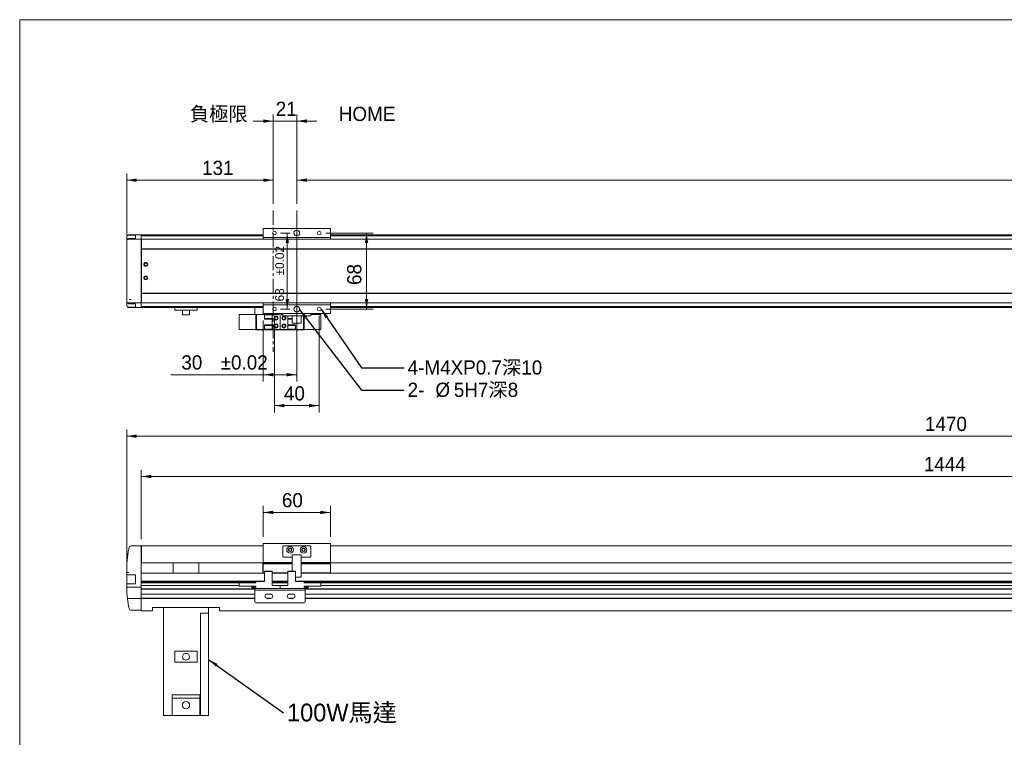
# Model space of a CAD drawing. Header units: millimetres. Extents: x 7 to 1775, y 6 to 1254.
# Tile 2 of 3: x 7 to 887, y 612 to 1254. Entities that reach past the tile are written whole.
import ezdxf

# ---------------------------------------------------------------- set-up
doc = ezdxf.new("R2010")
doc.units = ezdxf.units.MM
doc.linetypes.add('CENTERX2', pattern=[20.32, 12.7, -2.54, 2.54, -2.54])
doc.layers.add('BORDER', color=7, linetype='Continuous', lineweight=0)
doc.styles.add('SLDTEXTSTYLE0', font='swtxt.ttf', dxfattribs={"width": 0.993})
doc.styles.get("Standard").update_dxf_attribs({"font": 'swtxt.ttf'})
doc.dimstyles.new('SLDDIMSTYLE0', dxfattribs={"dimtxt": 12.414205, "dimasz": 9, "dimexe": 0, "dimexo": 0.0625, "dimgap": 3.103551, "dimtad": 1, "dimtoh": 1, "dimdec": 3, "dimzin": 12, "dimdsep": 46, "dimtxsty": 'SLDTEXTSTYLE0', "dimsah": 1, "dimcen": 0.09, "dimadec": 0, "dimazin": 0, "dimtfac": 1, "dimtdec": 3, "dimtofl": 0, "dimtmove": 0, "dimatfit": 3, "dimfxl": 0, "dimtolj": 1, "dimtzin": 12, "dimarcsym": 0})
doc.dimstyles.new('SLDDIMSTYLE1', dxfattribs={"dimtxt": 9, "dimasz": 9, "dimexe": 0, "dimexo": 0.0625, "dimgap": 2.25, "dimtad": 0, "dimtih": 1, "dimtoh": 1, "dimdec": 0, "dimzin": 0, "dimdsep": 46, "dimtxsty": 'Standard', "dimsah": 1, "dimcen": 0.09, "dimadec": 0, "dimazin": 0, "dimtfac": 1, "dimtdec": 0, "dimtofl": 0, "dimtmove": 0, "dimatfit": 3, "dimfxl": 0, "dimtolj": 1, "dimtzin": 0, "dimarcsym": 0})
doc.dimstyles.new('SLDDIMSTYLE2', dxfattribs={"dimtxt": 12.414205, "dimasz": 9, "dimexe": 0, "dimexo": 0.0625, "dimgap": 3.103551, "dimtad": 1, "dimtoh": 1, "dimdec": 0, "dimzin": 12, "dimdsep": 46, "dimtxsty": 'SLDTEXTSTYLE0', "dimsah": 1, "dimcen": 0.09, "dimadec": 0, "dimazin": 0, "dimtfac": 1, "dimtdec": 3, "dimtofl": 0, "dimtmove": 0, "dimatfit": 3, "dimfxl": 0, "dimtolj": 1, "dimtzin": 12, "dimarcsym": 0})
doc.dimstyles.new('SLDDIMSTYLE3', dxfattribs={"dimtxt": 7.758878, "dimasz": 9, "dimexe": 0, "dimexo": 0.0625, "dimgap": 1.93972, "dimtad": 1, "dimtoh": 1, "dimdec": 3, "dimzin": 12, "dimdsep": 46, "dimtxsty": 'SLDTEXTSTYLE0', "dimsah": 1, "dimcen": 0.09, "dimadec": 0, "dimazin": 0, "dimtol": 1, "dimtp": 0.02, "dimtm": 0.02, "dimtfac": 1, "dimtofl": 0, "dimtmove": 0, "dimatfit": 3, "dimfxl": 0, "dimtolj": 1, "dimarcsym": 0})
doc.dimstyles.new('SLDDIMSTYLE4', dxfattribs={"dimtxt": 12.414205, "dimasz": 9, "dimexe": 0, "dimexo": 0.0625, "dimgap": 3.103551, "dimtad": 1, "dimtoh": 1, "dimdec": 3, "dimzin": 12, "dimdsep": 46, "dimtxsty": 'SLDTEXTSTYLE0', "dimsah": 1, "dimcen": 0.09, "dimadec": 0, "dimazin": 0, "dimtol": 1, "dimtp": 0.02, "dimtm": 0.02, "dimtfac": 1, "dimtofl": 0, "dimtmove": 0, "dimatfit": 3, "dimfxl": 0, "dimtolj": 1, "dimarcsym": 0})

# ---------------------------------------------------------------- blocks, each defined once
blk = doc.blocks.new('*D2')
at = {"layer": 'BORDER'}
for p, q in [((224.87, 791.39), (224.87, 819.28)), ((284.87, 791.39), (284.87, 819.28)), ((224.87, 813.28), (284.87, 813.28))]:
    blk.add_line(p, q, dxfattribs=at)
for points in [[(224.87, 813.28), (233.87, 811.78), (233.87, 814.78)], [(284.87, 813.28), (275.87, 814.78), (275.87, 811.78)]]:
    blk.add_solid(points, dxfattribs=at)
at = {"layer": 'BORDER', "insert": (241.55, 830.6), "char_height": 12.7, "attachment_point": 1, "style": 'SLDTEXTSTYLE0'}
blk.add_mtext('60', dxfattribs=at)
blk = doc.blocks.new('*D3')
at = {"layer": 'BORDER'}
for p, q in [((115.87, 789.39), (115.87, 851.39)), ((115.87, 845.39), (1559.87, 845.39)), ((1559.87, 789.39), (1559.87, 851.39))]:
    blk.add_line(p, q, dxfattribs=at)
for points in [[(115.87, 845.39), (124.87, 843.89), (124.87, 846.89)], [(1559.87, 845.39), (1550.87, 846.89), (1550.87, 843.89)]]:
    blk.add_solid(points, dxfattribs=at)
at = {"layer": 'BORDER', "insert": (815.11, 862.71), "char_height": 12.7, "attachment_point": 1, "style": 'SLDTEXTSTYLE0'}
blk.add_mtext('1444', dxfattribs=at)
blk = doc.blocks.new('*D4')
at = {"layer": 'BORDER'}
for p, q in [((102.87, 765.64), (102.87, 887.39)), ((1572.87, 881.39), (102.87, 881.39)), ((1572.87, 761.18), (1572.87, 887.39))]:
    blk.add_line(p, q, dxfattribs=at)
for points in [[(102.87, 881.39), (111.87, 879.89), (111.87, 882.89)], [(1572.87, 881.39), (1563.87, 882.89), (1563.87, 879.89)]]:
    blk.add_solid(points, dxfattribs=at)
at = {"layer": 'BORDER', "insert": (816.14, 898.71), "char_height": 12.7, "attachment_point": 1, "style": 'SLDTEXTSTYLE0'}
blk.add_mtext('1470', dxfattribs=at)
blk = doc.blocks.new('SW_NOTE_1')
at = {"layer": 'BORDER', "color": 0, "insert": (3.01, 8.24, 5.75), "char_height": 15.875, "attachment_point": 1, "style": 'SLDTEXTSTYLE0'}
blk.add_mtext('100W馬達', dxfattribs=at)
blk = doc.blocks.new('*D26')
at = {"layer": 'BORDER'}
for p, q in [((102.86, 1061.4), (102.86, 1116.15)), ((102.86, 1110.15), (233.87, 1110.15)), ((233.87, 1088.99), (233.87, 1116.15))]:
    blk.add_line(p, q, dxfattribs=at)
for points in [[(102.86, 1110.15), (111.86, 1108.65), (111.86, 1111.65)], [(233.87, 1110.15), (224.87, 1111.65), (224.87, 1108.65)]]:
    blk.add_solid(points, dxfattribs=at)
at = {"layer": 'BORDER', "insert": (170.22, 1127.47), "char_height": 12.7, "attachment_point": 1, "style": 'SLDTEXTSTYLE0'}
blk.add_mtext('131', dxfattribs=at)
blk = doc.blocks.new('*D27')
at = {"layer": 'BORDER'}
for p, q in [((233.87, 1162.9), (215.87, 1162.9)), ((233.87, 1088.99), (233.87, 1168.9)), ((233.87, 1162.9), (254.87, 1162.9)), ((254.87, 1088.99), (254.87, 1168.9)), ((254.87, 1162.9), (272.87, 1162.9))]:
    blk.add_line(p, q, dxfattribs=at)
for points in [[(233.87, 1162.9), (224.87, 1164.4), (224.87, 1161.4)], [(254.87, 1162.9), (263.87, 1161.4), (263.87, 1164.4)]]:
    blk.add_solid(points, dxfattribs=at)
at = {"layer": 'BORDER', "insert": (236.05, 1180.22), "char_height": 12.7, "attachment_point": 1, "style": 'SLDTEXTSTYLE0'}
blk.add_mtext('21', dxfattribs=at)
blk = doc.blocks.new('*D28')
at = {"layer": 'BORDER'}
for p, q in [((254.87, 1088.99), (254.87, 1116.15)), ((254.87, 1110.15), (1454.87, 1110.15)), ((1454.87, 1088.99), (1454.87, 1116.15))]:
    blk.add_line(p, q, dxfattribs=at)
for points in [[(254.87, 1110.15), (263.87, 1108.65), (263.87, 1111.65)], [(1454.87, 1110.15), (1445.87, 1111.65), (1445.87, 1108.65)]]:
    blk.add_solid(points, dxfattribs=at)
at = {"layer": 'BORDER', "char_height": 12.7, "attachment_point": 1, "style": 'SLDTEXTSTYLE0'}
for s, insert in [('行程=', (903.33, 1127.47)), ('1200', (949.6, 1127.47))]:
    blk.add_mtext(s, dxfattribs=dict(at, insert=insert))
blk = doc.blocks.new('*D30')
at = {"layer": 'BORDER'}
for p, q in [((280.87, 1062.9), (323.21, 1062.9)), ((317.21, 1062.9), (317.21, 994.9)), ((280.87, 994.9), (323.21, 994.9))]:
    blk.add_line(p, q, dxfattribs=at)
for points in [[(317.21, 1062.9), (315.71, 1053.9), (318.71, 1053.9)], [(317.21, 994.9), (318.71, 1003.9), (315.71, 1003.9)]]:
    blk.add_solid(points, dxfattribs=at)
at = {"layer": 'BORDER', "insert": (299.88, 1016.5), "char_height": 12.7, "attachment_point": 1, "rotation": 90, "style": 'SLDTEXTSTYLE0'}
blk.add_mtext('68', dxfattribs=at)
blk = doc.blocks.new('*D31')
at = {"layer": 'BORDER'}
for p, q in [((248.87, 1062.9), (240.39, 1062.9)), ((246.39, 1062.9), (246.39, 994.9)), ((248.87, 994.9), (240.39, 994.9))]:
    blk.add_line(p, q, dxfattribs=at)
for points in [[(246.39, 1062.9), (244.89, 1053.9), (247.89, 1053.9)], [(246.39, 994.9), (247.89, 1003.9), (244.89, 1003.9)]]:
    blk.add_solid(points, dxfattribs=at)
at = {"layer": 'BORDER', "char_height": 7.938, "attachment_point": 1, "rotation": 90, "style": 'SLDTEXTSTYLE0'}
for s, insert in [('±0.02', (235.56, 1025.02)), ('68', (235.56, 1001.78))]:
    blk.add_mtext(s, dxfattribs=dict(at, insert=insert))
blk = doc.blocks.new('*D32')
at = {"layer": 'BORDER'}
for p, q in [((254.87, 988.9), (254.87, 930.33)), ((224.87, 984.9), (224.87, 930.33)), ((224.87, 936.33), (142.17, 936.33)), ((224.87, 936.33), (254.87, 936.33))]:
    blk.add_line(p, q, dxfattribs=at)
for points in [[(224.87, 936.33), (233.87, 934.83), (233.87, 937.83)], [(254.87, 936.33), (245.87, 937.83), (245.87, 934.83)]]:
    blk.add_solid(points, dxfattribs=at)
at = {"layer": 'BORDER', "char_height": 12.7, "attachment_point": 1, "style": 'SLDTEXTSTYLE0'}
for s, insert in [('30', (151.7, 953.66)), ('±0.02', (186.83, 953.66))]:
    blk.add_mtext(s, dxfattribs=dict(at, insert=insert))
blk = doc.blocks.new('*D33')
at = {"layer": 'BORDER'}
for p, q in [((234.87, 988.9), (234.87, 902.68)), ((274.87, 988.9), (274.87, 902.68)), ((234.87, 908.68), (274.87, 908.68))]:
    blk.add_line(p, q, dxfattribs=at)
for points in [[(234.87, 908.68), (243.87, 907.18), (243.87, 910.18)], [(274.87, 908.68), (265.87, 910.18), (265.87, 907.18)]]:
    blk.add_solid(points, dxfattribs=at)
at = {"layer": 'BORDER', "insert": (243.37, 926), "char_height": 12.7, "attachment_point": 1, "style": 'SLDTEXTSTYLE0'}
blk.add_mtext('40', dxfattribs=at)
blk = doc.blocks.new('SW_NOTE_4')
at = {"layer": 'BORDER', "color": 0, "char_height": 12.7, "attachment_point": 1, "style": 'SLDTEXTSTYLE0'}
for s, insert in [('2-', (3, 6.59, 76.75)), ('%%c', (27.84, 6.59, 76.75)), ('5H7深8', (44.28, 6.59, 76.75))]:
    blk.add_mtext(s, dxfattribs=dict(at, insert=insert))

msp = doc.modelspace()

# ---------------------------------------------------------------- linework, layer by layer
at = {"color": 7, "linetype": 'Continuous', "lineweight": 15}
for p, q in [((224.8683, 1058.9016), (224.8683, 1066.9016)), ((224.8683, 1066.9016), (284.8683, 1066.9016)), ((284.8683, 1058.9016), (284.8683, 1066.9016)), ((102.8573, 1059.1912), (102.8573, 1055.4016)), ((102.861, 1059.1702), (102.8605, 1059.1912)), ((102.8649, 1055.5756), (102.8649, 1058.9933)), ((104.8611, 1061.0262), (110.8683, 1061.0262)), ((110.8683, 1058.0459), (104.8683, 1058.0459)), ((104.8683, 1057.4016), (115.8683, 1057.4016)), ((104.8733, 1061.4016), (104.8757, 1061.4016)), ((104.8757, 1061.4016), (115.8683, 1061.4016)), ((106.7703, 1057.4016), (115.8683, 1057.4016)), ((110.8683, 1061.0262), (110.8683, 1058.0459)), ((115.8683, 1057.7017), (115.8683, 1061.4016)), ((224.8683, 1061.4016), (115.8683, 1061.4016)), ((115.8683, 1060.7863), (115.8683, 1061.4016)), ((224.8683, 1060.7863), (115.8683, 1060.7863)), ((224.8683, 1060.6667), (115.8683, 1060.6667)), ((115.8683, 1060.5903), (115.8683, 1060.6667)), ((224.8683, 1060.5903), (115.8683, 1060.5903)), ((224.8683, 1060.4553), (115.8683, 1060.4553)), ((115.8683, 1058.5944), (115.8683, 1060.4553)), ((115.8683, 1057.4016), (115.8683, 1057.7017)), ((115.8683, 1054.4016), (115.8683, 1057.4016)), ((116.1183, 1057.4016), (1559.6183, 1057.4016)), ((116.1183, 1054.4016), (116.1183, 1057.4016)), ((224.8683, 1058.9016), (284.8683, 1058.9016)), ((224.8683, 1057.4016), (224.8683, 1058.9016)), ((1559.8683, 1061.4016), (284.8683, 1061.4016)), ((1559.8683, 1060.7863), (284.8683, 1060.7863)), ((1559.8683, 1060.6667), (284.8683, 1060.6667)), ((1559.8683, 1060.5903), (284.8683, 1060.5903)), ((1559.8683, 1060.4553), (284.8683, 1060.4553)), ((284.8683, 1057.4016), (284.8683, 1058.9016)), ((102.8573, 1055.4016), (102.8573, 1002.4016)), ((102.8683, 1055.6109), (102.8683, 1055.747)), ((115.8683, 1028.9016), (115.8683, 1054.4016)), ((116.1183, 1053.2754), (115.8683, 1053.2754)), ((115.8683, 1051.9016), (116.1183, 1051.9016)), ((116.1183, 1048.9016), (116.1183, 1054.4016)), ((116.1183, 1048.9016), (1559.6183, 1048.9016)), ((116.1183, 1048.5016), (116.1183, 1048.9016)), ((116.1183, 1048.5016), (1559.6183, 1048.5016)), ((116.1183, 1009.3016), (116.1183, 1048.5016)), ((116.1183, 1038.9016), (115.8683, 1038.9016)), ((115.8683, 1003.4016), (115.8683, 1028.9016)), ((116.1183, 1018.9016), (115.8683, 1018.9016)), ((115.8683, 1018.9016), (116.1183, 1018.9016)), ((115.8683, 1007.4016), (116.1183, 1007.4016)), ((115.8683, 1005.9016), (116.1183, 1005.9016)), ((115.8683, 1004.5279), (116.1183, 1004.5279)), ((115.8683, 1000.4016), (115.8683, 1003.4016)), ((116.1183, 1009.3016), (1559.6183, 1009.3016)), ((116.1183, 1008.9016), (116.1183, 1009.3016)), ((116.1183, 1008.9016), (1559.6183, 1008.9016)), ((116.1183, 1003.4016), (116.1183, 1008.9016)), ((116.1183, 1000.4016), (116.1183, 1003.4016)), ((102.8573, 1002.4016), (102.8573, 998.6121)), ((102.8605, 998.6121), (102.8608, 998.627)), ((102.8649, 998.81), (102.8649, 1002.2277)), ((102.8683, 1002.0563), (102.8683, 1002.1924)), ((110.8683, 996.7771), (104.8611, 996.7771)), ((104.8683, 999.7574), (110.8683, 999.7574)), ((104.8757, 996.4016), (104.8733, 996.4016)), ((104.8757, 996.4016), (115.8683, 996.4016)), ((105.5665, 996.4016), (115.8683, 996.4016)), ((106.7703, 1000.4016), (115.8683, 1000.4016)), ((110.8683, 996.7771), (110.8683, 999.7574)), ((115.8683, 1000.4016), (115.8683, 1000.4016)), ((115.8683, 1000.1016), (115.8683, 1000.4016)), ((115.8683, 996.4016), (115.8683, 1000.1016)), ((115.8683, 997.348), (115.8683, 999.2089)), ((224.8683, 997.348), (115.8683, 997.348)), ((224.8683, 997.213), (115.8683, 997.213)), ((115.8683, 997.1366), (115.8683, 997.213)), ((224.8683, 997.1366), (115.8683, 997.1366)), ((224.8683, 997.017), (115.8683, 997.017)), ((115.8683, 996.557), (115.8683, 997.017)), ((115.8683, 996.557), (224.8683, 996.557)), ((217.3683, 996.4016), (115.8683, 996.4016)), ((116.1183, 1000.4016), (1559.6183, 1000.4016)), ((145.8683, 993.9016), (145.8683, 996.4016)), ((165.8683, 993.9016), (165.8683, 996.4016)), ((224.8683, 996.4016), (217.3683, 996.4016)), ((217.3683, 990.2016), (217.3683, 996.4016)), ((224.8683, 998.9016), (224.8683, 1000.4016)), ((224.8683, 990.9016), (224.8683, 998.9016)), ((224.8683, 998.9016), (284.8683, 998.9016)), ((284.8683, 998.9016), (284.8683, 1000.4016)), ((284.8683, 990.9016), (284.8683, 998.9016)), ((1559.8683, 997.348), (284.8683, 997.348)), ((1559.8683, 997.213), (284.8683, 997.213)), ((1559.8683, 997.1366), (284.8683, 997.1366)), ((1559.8683, 997.017), (284.8683, 997.017)), ((284.8683, 996.557), (1559.8683, 996.557)), ((1439.3683, 996.4016), (284.8683, 996.4016)), ((165.8683, 993.9016), (145.8683, 993.9016)), ((152.8683, 993.9016), (152.8683, 989.9016)), ((155.8683, 989.9016), (152.8683, 989.9016)), ((158.8683, 989.9016), (155.8683, 989.9016)), ((158.8683, 989.9016), (158.8683, 993.9016)), ((203.3683, 990.2016), (203.3683, 976.6016)), ((203.3683, 990.2016), (218.3683, 990.2016)), ((218.3683, 976.6016), (218.3683, 990.2016)), ((218.3683, 990.2016), (218.8683, 990.2016)), ((218.8683, 990.2016), (218.8683, 976.6016)), ((218.8683, 990.2016), (225.9183, 990.2016)), ((224.8683, 990.9016), (284.8683, 990.9016)), ((225.9183, 989.7016), (225.9183, 990.2016)), ((225.9183, 990.2016), (232.8683, 990.2016)), ((232.8683, 989.7016), (225.9183, 989.7016)), ((225.9183, 989.7016), (225.9183, 986.4016)), ((225.9183, 986.4016), (232.8683, 986.4016)), ((225.9183, 985.9016), (225.9183, 986.4016)), ((232.8683, 985.9016), (225.9183, 985.9016)), ((232.8683, 990.2016), (232.8683, 989.7016)), ((232.8683, 990.2016), (238.8683, 990.2016)), ((232.8683, 986.4016), (232.8683, 989.7016)), ((232.8683, 986.4016), (232.8683, 985.9016)), ((232.8683, 985.9016), (232.8683, 980.9016)), ((239.8683, 977.6016), (239.8683, 989.2016)), ((239.8683, 989.2016), (239.8683, 977.6016)), ((242.3683, 990.2016), (240.8683, 990.2016)), ((242.3683, 988.9016), (242.3683, 990.9016)), ((242.8683, 988.9016), (242.3683, 988.9016)), ((242.8683, 988.9016), (266.8683, 988.9016)), ((246.8683, 986.4016), (246.8683, 988.9016)), ((246.8683, 986.4016), (250.8683, 986.4016)), ((246.8683, 985.9016), (246.8683, 986.4016)), ((250.8683, 985.9016), (246.8683, 985.9016)), ((246.8683, 980.9016), (246.8683, 985.9016)), ((250.8683, 982.4016), (250.8683, 988.9016)), ((258.8683, 982.4016), (258.8683, 988.9016)), ((260.8683, 976.6016), (260.8683, 988.9016)), ((261.3683, 988.9016), (261.3683, 976.6016)), ((267.3683, 988.9016), (266.8683, 988.9016)), ((267.3683, 990.9016), (267.3683, 988.9016)), ((276.3683, 990.2016), (267.3683, 990.2016)), ((276.3683, 976.6016), (276.3683, 990.2016)), ((225.9183, 980.9016), (232.8683, 980.9016)), ((225.9183, 980.4016), (225.9183, 980.9016)), ((232.8683, 980.4016), (225.9183, 980.4016)), ((225.9183, 977.1016), (225.9183, 980.4016)), ((225.9183, 977.1016), (232.8683, 977.1016)), ((225.9183, 976.6016), (225.9183, 977.1016)), ((232.8683, 980.9016), (232.8683, 980.4016)), ((232.8683, 980.4016), (232.8683, 977.1016)), ((232.8683, 977.1016), (232.8683, 976.6016)), ((246.8683, 980.9016), (253.8183, 980.9016)), ((246.8683, 980.4016), (246.8683, 980.9016)), ((253.8183, 980.4016), (246.8683, 980.4016)), ((246.8683, 980.4016), (246.8683, 977.1016)), ((246.8683, 977.1016), (253.8183, 977.1016)), ((246.8683, 976.6016), (246.8683, 977.1016)), ((258.8683, 982.4016), (250.8683, 982.4016)), ((253.8183, 980.9016), (253.8183, 980.4016)), ((253.8183, 977.1016), (253.8183, 980.4016)), ((253.8183, 977.1016), (253.8183, 976.6016)), ((203.3683, 976.6016), (218.3683, 976.6016)), ((218.8683, 976.6016), (218.3683, 976.6016)), ((261.3683, 976.4016), (218.3683, 976.4016)), ((225.9183, 976.6016), (218.8683, 976.6016)), ((232.8683, 976.6016), (225.9183, 976.6016)), ((232.8683, 976.6016), (238.8683, 976.6016)), ((246.8683, 976.6016), (240.8683, 976.6016)), ((253.8183, 976.6016), (246.8683, 976.6016)), ((260.8683, 976.6016), (253.8183, 976.6016)), ((261.3683, 976.6016), (260.8683, 976.6016)), ((276.3683, 976.6016), (261.3683, 976.6016)), ((106.9762, 783.3855), (115.8683, 783.3855)), ((115.8683, 780.3855), (115.8683, 783.3855)), ((116.1183, 783.3855), (224.8683, 783.3855)), ((116.1183, 780.3855), (116.1183, 783.3855)), ((224.8683, 785.3855), (284.8683, 785.3855)), ((224.8683, 768.6355), (224.8683, 785.3855)), ((242.8683, 783.3855), (266.8683, 783.3855)), ((284.8683, 768.6355), (284.8683, 785.3855)), ((284.8683, 783.3855), (1559.6183, 783.3855)), ((116.1183, 781.3855), (115.8683, 781.3855)), ((115.8683, 759.0114), (115.8683, 780.3855)), ((115.8683, 776.3855), (116.1183, 776.3855)), ((115.8683, 776.3855), (116.1183, 776.3855)), ((116.1183, 768.8855), (116.1183, 780.3855)), ((242.3683, 782.8855), (242.3683, 773.8855)), ((258.8683, 775.3855), (250.8683, 775.3855)), ((250.8683, 775.3855), (250.8683, 760.8855)), ((258.8683, 755.8855), (258.8683, 775.3855)), ((267.3683, 782.8855), (267.3683, 773.8855)), ((116.1183, 768.2855), (116.1183, 768.8855)), ((116.1183, 768.2855), (224.8683, 768.2855)), ((144.3683, 758.8855), (144.3683, 768.2855)), ((167.3683, 768.2855), (167.3683, 758.8855)), ((224.6183, 758.8855), (224.6183, 768.2855)), ((224.8683, 768.6355), (250.8683, 768.6355)), ((224.8683, 768.1356), (224.8683, 768.6355)), ((224.8683, 768.1356), (250.8683, 768.1356)), ((224.8683, 767.3855), (224.8683, 768.1356)), ((224.8683, 767.3855), (250.8683, 767.3855)), ((224.8683, 759.3855), (224.8683, 767.3855)), ((242.8683, 773.3855), (250.8683, 773.3855)), ((258.8683, 773.3855), (266.8683, 773.3855)), ((258.8683, 768.6355), (284.8683, 768.6355)), ((258.8683, 768.1356), (284.8683, 768.1356)), ((258.8683, 767.3855), (284.8683, 767.3855)), ((284.8683, 768.1356), (284.8683, 768.6355)), ((284.8683, 768.2855), (1559.6183, 768.2855)), ((284.8683, 767.3855), (284.8683, 768.1356)), ((284.8683, 759.3855), (284.8683, 767.3855)), ((285.1183, 768.2855), (285.1183, 758.8855)), ((102.8683, 759.0114), (102.8683, 759.6355)), ((102.8683, 757.3855), (102.8683, 759.0114)), ((102.8683, 757.3855), (110.8683, 757.3855)), ((102.8683, 757.3855), (102.8683, 757.3855)), ((103.0893, 757.3855), (102.8683, 757.3855)), ((102.8683, 749.6355), (102.8683, 757.3855)), ((104.8683, 757.3855), (110.8683, 757.3855)), ((110.8683, 749.3855), (110.8683, 757.3855)), ((115.8683, 757.9577), (115.8683, 759.0114)), ((115.8683, 758.8855), (225.9183, 758.8855)), ((115.8683, 746.3855), (115.8683, 757.9577)), ((224.8683, 759.3855), (225.9183, 759.3855)), ((224.8683, 758.8855), (224.8683, 759.3855)), ((225.9183, 760.8855), (232.8683, 760.8855)), ((225.9183, 760.3855), (225.9183, 760.8855)), ((225.9183, 760.3855), (225.9183, 751.5855)), ((232.8683, 760.3855), (225.9183, 760.3855)), ((232.8683, 760.8855), (232.8683, 760.3855)), ((232.8683, 760.3855), (232.8683, 747.9855)), ((232.8683, 760.3855), (232.8683, 751.5855)), ((232.8683, 759.3855), (246.8683, 759.3855)), ((232.8683, 758.8855), (246.8683, 758.8855)), ((237.776, 758.8855), (237.776, 759.3855)), ((239.6183, 758.8855), (239.6183, 759.3855)), ((242.1183, 759.3855), (242.1183, 758.8855)), ((243.9606, 759.3855), (243.9606, 758.8855)), ((246.8683, 760.8855), (253.8183, 760.8855)), ((246.8683, 760.3855), (246.8683, 760.8855)), ((246.8683, 760.3855), (246.8683, 747.9855)), ((253.8183, 760.3855), (246.8683, 760.3855)), ((246.8683, 760.3855), (246.8683, 751.5855)), ((253.8183, 760.8855), (253.8183, 760.3855)), ((253.8183, 760.3855), (253.8183, 751.5855)), ((258.8683, 759.3855), (284.8683, 759.3855)), ((258.8683, 758.8855), (1454.9183, 758.8855)), ((265.776, 758.8855), (265.776, 759.3855)), ((267.6183, 758.8855), (267.6183, 759.3855)), ((270.1183, 759.3855), (270.1183, 758.8855)), ((271.9606, 759.3855), (271.9606, 758.8855)), ((284.8683, 758.8855), (284.8683, 759.3855)), ((102.8649, 749.3855), (110.8683, 749.3855)), ((110.8683, 749.3855), (104.8611, 749.3855)), ((115.8683, 751.778), (115.8683, 756.3946)), ((225.9183, 751.778), (115.8683, 751.778)), ((218.5793, 751.2965), (115.8683, 751.2965)), ((115.8683, 751.0064), (115.8683, 751.2965)), ((218.3683, 751.0064), (115.8683, 751.0064)), ((218.3683, 750.5209), (115.8683, 750.5209)), ((115.8683, 747.9931), (115.8683, 750.5209)), ((115.8683, 747.9931), (203.3683, 747.9931)), ((203.3683, 747.8855), (115.8683, 747.8855)), ((203.3683, 747.3065), (203.3683, 750.3878)), ((203.3683, 750.3878), (218.3683, 750.3878)), ((218.8683, 751.5855), (218.3683, 751.0855)), ((218.3683, 751.0855), (218.3683, 750.3878)), ((225.9183, 751.5855), (218.8683, 751.5855)), ((246.8683, 751.778), (232.8683, 751.778)), ((246.8683, 751.2965), (232.8683, 751.2965)), ((246.8683, 751.0064), (232.8683, 751.0064)), ((246.8683, 750.5209), (232.8683, 750.5209)), ((232.8683, 747.9931), (246.8683, 747.9931)), ((232.8683, 747.9855), (238.8683, 747.9855)), ((238.8683, 747.9855), (239.8683, 747.9855)), ((239.8683, 745.3855), (239.8683, 747.9855)), ((239.8683, 747.9855), (240.8683, 747.9855)), ((239.8683, 747.9855), (239.8683, 745.3855)), ((246.8683, 747.9855), (240.8683, 747.9855)), ((258.3683, 755.3855), (253.8183, 755.3855)), ((1454.9183, 751.778), (253.8183, 751.778)), ((260.8683, 751.5855), (253.8183, 751.5855)), ((261.3683, 751.0855), (260.8683, 751.5855)), ((1447.5793, 751.2965), (261.1573, 751.2965)), ((261.3683, 751.0855), (261.3683, 750.3878)), ((1447.3683, 751.0064), (261.3683, 751.0064)), ((1447.3683, 750.5209), (261.3683, 750.5209)), ((276.3683, 750.3878), (261.3683, 750.3878)), ((276.3683, 750.3878), (276.3683, 747.3065)), ((276.3683, 747.9931), (1432.3683, 747.9931)), ((1432.3683, 747.8855), (276.3683, 747.8855)), ((104.8757, 746.3855), (104.8733, 746.3855)), ((104.8757, 746.3855), (115.8683, 746.3855)), ((115.8683, 736.3855), (115.8683, 746.3855)), ((115.8683, 744.8855), (217.3683, 744.8855)), ((115.8683, 740.1355), (115.8683, 744.7701)), ((217.3683, 744.7701), (115.8683, 744.7701)), ((217.3683, 740.1355), (115.8683, 740.1355)), ((203.3683, 747.3065), (218.3683, 747.3065)), ((214.5683, 746.6855), (214.5683, 745.9855)), ((214.5683, 746.6855), (218.3683, 746.6855)), ((214.5683, 745.9855), (218.3683, 745.9855)), ((217.3683, 743.7855), (217.3683, 745.3855)), ((217.3683, 745.3855), (218.3683, 745.3855)), ((218.3683, 743.7855), (217.3683, 743.7855)), ((217.3683, 733.3855), (217.3683, 743.7855)), ((218.3683, 747.3065), (218.3683, 746.6855)), ((218.3683, 745.9855), (218.3683, 745.3855)), ((261.3683, 745.3855), (218.3683, 745.3855)), ((261.3683, 743.7855), (218.3683, 743.7855)), ((232.3365, 740.1355), (227.4, 740.1355)), ((228.8375, 740.3855), (228.3683, 740.3855)), ((231.3683, 740.3855), (230.8991, 740.3855)), ((252.3365, 740.1355), (247.4, 740.1355)), ((248.8375, 740.3855), (248.3683, 740.3855)), ((251.3683, 740.3855), (250.8991, 740.3855)), ((276.3683, 747.3065), (261.3683, 747.3065)), ((261.3683, 747.3065), (261.3683, 746.6855)), ((265.1683, 746.6855), (261.3683, 746.6855)), ((265.1683, 745.9855), (261.3683, 745.9855)), ((261.3683, 745.9855), (261.3683, 745.3855)), ((261.3683, 745.3855), (262.3683, 745.3855)), ((262.3683, 743.7855), (261.3683, 743.7855)), ((262.3683, 745.3855), (262.3683, 743.7855)), ((262.3683, 744.8855), (1439.3683, 744.8855)), ((1439.3683, 744.7701), (262.3683, 744.7701)), ((262.3683, 733.3855), (262.3683, 743.7855)), ((1439.3683, 740.1355), (262.3683, 740.1355)), ((265.1683, 745.9855), (265.1683, 746.6855)), ((105.5665, 736.3855), (105.5512, 736.3846)), ((105.5665, 736.3855), (115.8683, 736.3855)), ((115.8683, 736.3855), (115.8683, 736.6355)), ((217.3683, 736.6355), (115.8683, 736.6355)), ((115.8683, 727.0073), (115.8683, 736.3855)), ((115.8683, 726.4639), (115.8683, 736.3855)), ((217.3683, 736.3855), (115.8683, 736.3855)), ((261.3683, 732.3855), (218.3683, 732.3855)), ((232.3365, 736.6355), (227.4, 736.6355)), ((228.3683, 736.3855), (228.8375, 736.3855)), ((230.8991, 736.3855), (228.8375, 736.3855)), ((230.8991, 736.3855), (231.3683, 736.3855)), ((252.3365, 736.6355), (247.4, 736.6355)), ((248.3683, 736.3855), (248.8375, 736.3855)), ((250.8991, 736.3855), (248.8375, 736.3855)), ((250.8991, 736.3855), (251.3683, 736.3855)), ((1439.3683, 736.6355), (262.3683, 736.6355)), ((1439.3683, 736.3855), (262.3683, 736.3855)), ((106.9762, 725.8855), (115.8683, 725.8855)), ((115.8683, 725.3855), (115.8683, 726.4639)), ((125.8683, 725.3855), (115.8683, 725.3855)), ((125.8683, 728.3855), (185.8683, 728.3855)), ((125.8683, 728.3855), (125.8683, 726.4639)), ((125.8683, 726.4639), (125.8683, 725.3855)), ((135.8683, 728.3855), (135.8683, 631.8855)), ((175.8683, 723.3855), (168.8683, 723.3855)), ((168.8683, 723.3855), (168.8683, 631.8855)), ((175.8683, 728.3855), (175.8683, 723.3855)), ((175.8683, 723.3855), (175.8683, 631.8855)), ((185.8683, 726.4639), (185.8683, 728.3855)), ((185.8683, 725.3855), (185.8683, 726.4639)), ((1559.8683, 725.3855), (185.8683, 725.3855)), ((165.8683, 689.3855), (145.8683, 689.3855)), ((145.8683, 689.3855), (145.8683, 679.3855)), ((165.8683, 679.3855), (165.8683, 689.3855)), ((145.8683, 679.3855), (165.8683, 679.3855)), ((168.3683, 650.3855), (143.3683, 650.3855)), ((143.3683, 647.3855), (143.3683, 650.3855)), ((143.3683, 647.3855), (168.3683, 647.3855)), ((143.3683, 647.3855), (143.3683, 631.8855)), ((168.3683, 647.3855), (168.3683, 650.3855)), ((168.3683, 631.8855), (168.3683, 647.3855)), ((143.3683, 631.8855), (135.8683, 631.8855)), ((143.3683, 631.8855), (168.3683, 631.8855)), ((168.8683, 631.8855), (168.3683, 631.8855)), ((171.8683, 631.8855), (168.8683, 631.8855)), ((175.8683, 631.8855), (171.8683, 631.8855))]:
    msp.add_line(p, q, dxfattribs=at)
at = {"color": 7, "linetype": 'Continuous', "lineweight": 15, "flags": 128}
for points in [[(104.8573, 1057.4016), (104.864, 1057.4016), (104.929, 1057.4016), (105.0634, 1057.4016), (105.267, 1057.4016), (105.5397, 1057.4016), (105.8813, 1057.4016), (106.2916, 1057.4016), (106.7703, 1057.4016)], [(106.9762, 1003.4016), (106.6372, 1003.4016), (106.3081, 1003.4016), (105.9982, 1003.4016), (105.7167, 1003.4016), (105.4716, 1003.4016), (105.2701, 1003.4016), (105.1179, 1003.4016), (105.0195, 1003.4016)], [(106.7703, 1000.4016), (106.2916, 1000.4016), (105.8813, 1000.4016), (105.5397, 1000.4016), (105.267, 1000.4016), (105.0634, 1000.4016), (104.929, 1000.4016), (104.864, 1000.4016), (104.8683, 1000.4016)], [(104.8683, 759.6504), (104.7952, 759.6499), (104.4292, 759.6471), (103.8081, 759.6425), (103.3065, 759.6388), (102.981, 759.6364), (102.8683, 759.6355)], [(104.8683, 757.3855), (104.7535, 757.3855), (104.1069, 757.3855), (103.4985, 757.3855), (103.0893, 757.3855)], [(102.8748, 746.2827), (102.8586, 747.6383), (102.8649, 749.3855)], [(102.8649, 749.3855), (102.9806, 749.3855), (103.3168, 749.3855), (103.8311, 749.3855), (104.4566, 749.3855), (104.8611, 749.3855)]]:
    msp.add_lwpolyline(points, dxfattribs=at)
at = {"color": 7, "linetype": 'Continuous', "lineweight": 15}
for centre, radius in [((254.8683, 1062.9016), 2.5), ((234.8683, 1062.9016), 1.65), ((274.8683, 1062.9016), 1.65), ((119.8683, 1034.9016), 1.75), ((119.8683, 1034.9016), 1.3), ((119.8683, 1022.9016), 1.75), ((119.8683, 1022.9016), 1.3), ((234.8683, 994.9016), 1.65), ((254.8683, 994.9016), 2.5), ((274.8683, 994.9016), 1.65), ((236.3683, 986.9016), 1.75), ((236.3683, 986.9016), 1.3), ((243.3683, 986.9016), 1.75), ((243.3683, 986.9016), 1.3), ((236.3683, 979.9016), 1.75), ((236.3683, 979.9016), 1.3), ((243.3683, 979.9016), 1.75), ((243.3683, 979.9016), 1.3), ((248.8683, 779.8855), 3), ((248.8683, 779.8855), 1.65), ((248.8683, 779.8855), 1.3), ((260.8683, 779.8855), 3), ((260.8683, 779.8855), 1.65), ((260.8683, 779.8855), 1.3), ((155.8683, 684.3855), 3), ((155.8683, 641.1355), 3.25)]:
    msp.add_circle(centre, radius, dxfattribs=at)
for centre, radius, start, end in [((104.8573, 1055.4016), 2, 90, 180), ((105.1628, 1059.2779), 2.3054, 162.1150581, 182.6764653), ((104.8809, 1059.0102), 2.0161, 90.5623892, 180.4786078), ((105.479, 1055.7271), 2.6108, 156.2483563, 179.5636509), ((104.8456, 1059.4677), 1.9341, 89.1797505, 164.6097918), ((104.9197, 1056.0915), 1.9551, 91.507138, 159.4215733), ((119.8683, 1034.9016), 1.75, 90, 180), ((119.8683, 1034.9016), 1.3, 0, 180), ((119.8683, 1034.9016), 1.75, 0, 90), ((119.8683, 1022.9016), 1.75, 90, 180), ((119.8683, 1022.9016), 1.3, 0, 180), ((119.8683, 1022.9016), 1.75, 0, 90), ((104.8454, 998.4726), 1.9909, 175.5521011, 198.8584351), ((104.8573, 1002.4016), 2, 180, 270), ((104.8753, 998.7876), 2.0106, 179.363941, 269.5950619), ((105.4803, 1002.0765), 2.6121, 180.4420821, 203.7459107), ((104.848, 998.3411), 1.9396, 195.1256534, 270.7465095), ((104.9197, 1001.7118), 1.9551, 200.5784267, 268.492862), ((238.8683, 989.2016), 1, 360, 90), ((240.8683, 989.2016), 1, 90, 180), ((238.8683, 977.6016), 1, 270, 360), ((240.8683, 977.6016), 1, 180, 270), ((218.3683, 977.4016), 1, 233.1301024, 270), ((261.3683, 977.4016), 1, 270, 306.8698976), ((106.9762, 781.3855), 2, 90.0000166, 168.0638869), ((242.8683, 782.8855), 0.5, 90, 180), ((266.8683, 782.8855), 0.5, 0, 90), ((202.8573, 761.117), 100, 168.6607313, 180.8488212), ((202.857, 761.117), 99.9997, 168.0638053, 168.6607319), ((242.8683, 773.8855), 0.5, 180, 270), ((266.8683, 773.8855), 0.5, 270, 0), ((258.3683, 755.8855), 0.5, 270, 0), ((104.4769, 734.6119), 11.7803, 88.071759, 97.8161718), ((202.8573, 748.1541), 100, 181.0722835, 186.8586612), ((228.3683, 738.3855), 2, 90, 270), ((229.8683, 738.3855), 2.25, 62.7339555, 117.2660445), ((231.3683, 738.3855), 2, 270, 90), ((248.3683, 738.3855), 2, 90, 270), ((249.8683, 738.3855), 2.25, 62.7339555, 117.2660445), ((251.3683, 738.3855), 2, 270, 90), ((103.5493, 747.9089), 11.6969, 270.1156982, 279.8545912), ((202.8573, 748.1541), 100, 186.8586612, 191.9361933), ((218.3683, 733.3855), 1, 180, 270), ((229.8683, 738.3855), 2.25, 242.7339555, 297.2660445), ((249.8683, 738.3855), 2.25, 242.7339555, 297.2660445), ((261.3683, 733.3855), 1, 270, 0), ((106.9762, 727.8855), 2, 191.9361934, 270), ((106.9762, 727.8855), 2, 191.9361934, 270)]:
    msp.add_arc(centre, radius, start, end, dxfattribs=at)
at = {"layer": 'BORDER', "color": 7}
for p, q in [((1774.5623, 1253.5135), (7.2584, 1253.5135)), ((7.2584, 1253.5135), (7.2584, 8.2594))]:
    msp.add_line(p, q, dxfattribs=at)
at = {"layer": 'BORDER', "linetype": 'CENTERX2', "lineweight": 0}
msp.add_line((233.8683, 1082.9912), (233.8683, 956.683), dxfattribs=at)
at = {"layer": 'BORDER', "lineweight": 0}
msp.add_line((254.8683, 1082.9912), (254.8683, 956.683), dxfattribs=at)

# ---------------------------------------------------------------- block references
at = {"layer": 'BORDER'}
for name, p in [('SW_NOTE_4', (350.8801, 922.611)), ('SW_NOTE_1', (243.1013, 634.2024))]:
    msp.add_blockref(name, p, dxfattribs=at)

# ---------------------------------------------------------------- texts
at = {"layer": 'BORDER', "char_height": 12.7, "attachment_point": 1, "style": 'SLDTEXTSTYLE0'}
for s, insert in [('負極限', (159.3002, 1175.7093)), ('HOME', (292.3717, 1175.7093)), ('4-M4XP0.7深10', (353.8843, 949.1403, 76.75))]:
    msp.add_mtext(s, dxfattribs=dict(at, insert=insert))

# ---------------------------------------------------------------- dimensions: what is measured, and where the dimension line sits
at = {"layer": 'BORDER'}
for base, p1, p2, dimstyle, picture, middle in [((254.8683, 1162.9016), (233.8683, 1082.9912), (254.8683, 1082.9912), 'SLDDIMSTYLE0', '*D27', (246.3889, 1162.9016)), ((233.8683, 1110.1509), (102.8573, 1055.4016), (233.8683, 1082.9912), 'SLDDIMSTYLE2', '*D26', (184.7002, 1110.1509)), ((254.8683, 936.3327), (224.8683, 990.9016), (254.8683, 994.9016), 'SLDDIMSTYLE4', '*D32', (194.0712, 936.3327)), ((274.8683, 908.6781), (234.8683, 994.9016), (274.8683, 994.9016), 'SLDDIMSTYLE0', '*D33', (254.7439, 908.6781)), ((102.8683, 881.3855), (1572.8683, 755.1826), (102.8683, 759.6355), 'SLDDIMSTYLE0', '*D4', (837.8683, 881.3855)), ((1559.8683, 845.3855), (115.8683, 783.3855), (1559.8683, 783.3855), 'SLDDIMSTYLE0', '*D3', (837.8683, 845.3855)), ((284.8683, 813.281), (224.8683, 785.3855), (284.8683, 785.3855), 'SLDDIMSTYLE0', '*D2', (252.9164, 813.281))]:
    dim = msp.add_linear_dim(base=base, p1=p1, p2=p2, dimstyle=dimstyle, dxfattribs=at)
    dim.commit()
    dim.dimension.update_dxf_attribs({"geometry": picture, "text_midpoint": middle, "dimtype": 160})
dim = msp.add_linear_dim(base=(1454.8683, 1110.1509), p1=(254.8683, 1082.9912), p2=(1454.8683, 1082.9912), text='行程=<>', dimstyle='SLDDIMSTYLE0', dxfattribs=at)
dim.commit()
dim.dimension.update_dxf_attribs({"geometry": '*D28', "text_midpoint": (947.1585, 1110.1509), "dimtype": 160})
for base, p1, p2, dimstyle, picture, middle in [((246.3889, 994.9016), (254.8683, 1062.9016), (254.8683, 994.9016), 'SLDDIMSTYLE3', '*D31', (246.3889, 1028.9016)), ((317.2073, 994.9016), (274.8683, 1062.9016), (274.8683, 994.9016), 'SLDDIMSTYLE0', '*D30', (317.2073, 1028.9016))]:
    dim = msp.add_linear_dim(base=base, p1=p1, p2=p2, angle=90, dimstyle=dimstyle, dxfattribs=at)
    dim.commit()
    dim.dimension.update_dxf_attribs({"geometry": picture, "text_midpoint": middle, "dimtype": 160})

# ---------------------------------------------------------------- leaders
for points in [[(257.3458, 994.5669), (312.7801, 922.611), (350.8801, 922.611)], [(276.5174, 994.9556), (312.7801, 942.5323), (350.8801, 942.5323)], [(175.8683, 681.9801), (243.1013, 634.2024)]]:
    msp.add_leader(points, dimstyle='SLDDIMSTYLE1', dxfattribs=at)

doc.saveas('drawing.dxf')
